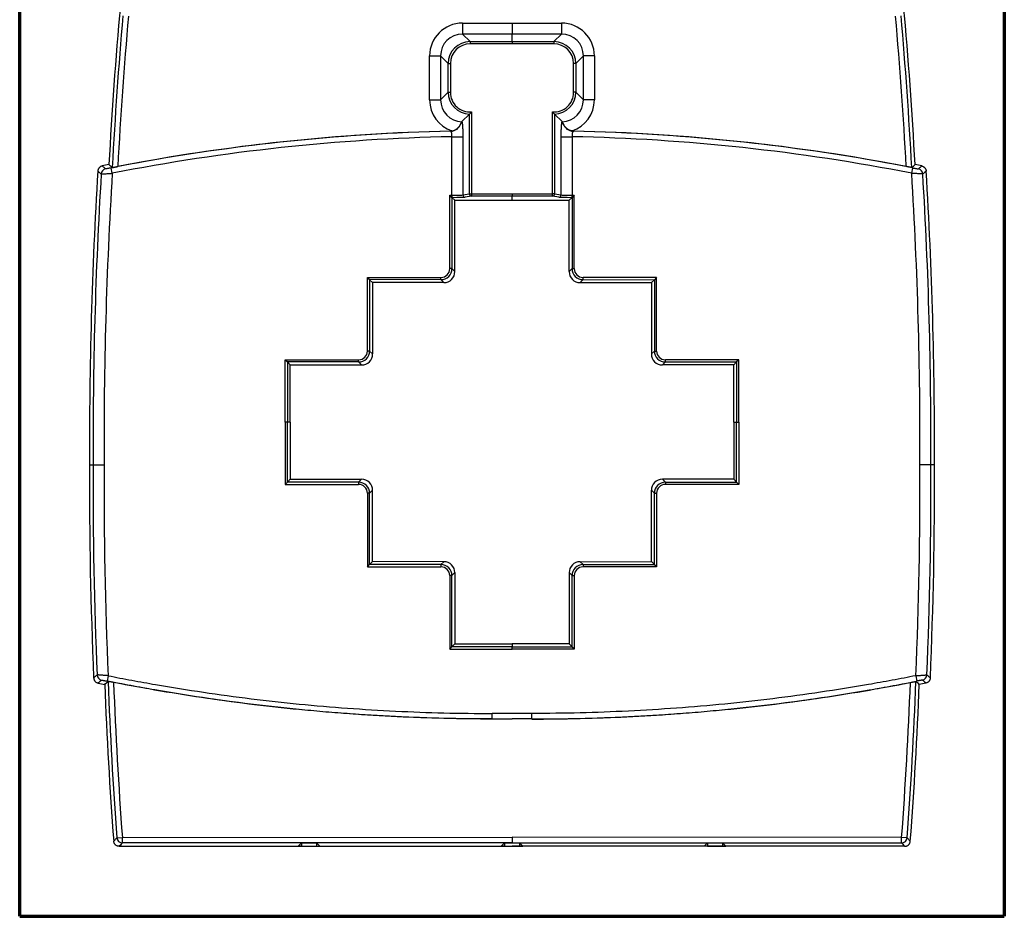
# Model space of a CAD drawing. Header units: millimetres. Extents: x 32 to 399, y 27 to 270.
# Tile 3 of 10: x 117 to 207, y 95 to 177. Entities that reach past the tile are written whole.
import ezdxf

# ---------------------------------------------------------------- set-up
doc = ezdxf.new("R2010")
doc.units = ezdxf.units.MM
doc.layers.add('1', color=7, linetype='Continuous', true_color=0xffffff)

msp = doc.modelspace()

# ---------------------------------------------------------------- linework, layer by layer
at = {"layer": '1', "color": 8, "linetype": 'Continuous', "lineweight": 70}
for p, q in [((117.007, 95.273), (117.007, 201.727)), ((206.743, 201.727), (206.743, 95.273)), ((117.007, 95.273), (206.743, 95.273))]:
    msp.add_line(p, q, dxfattribs=at)
at = {"layer": '1', "color": 18, "linetype": 'Continuous', "lineweight": 25}
for p, q in [((157.358, 176.675), (161.875, 176.675)), ((157.358, 176.675), (157.358, 175.678)), ((161.875, 176.675), (166.392, 176.675)), ((161.875, 176.675), (161.875, 175.679)), ((166.392, 176.675), (166.392, 175.678)), ((161.875, 175.679), (157.358, 175.678)), ((157.358, 175.678), (158.049, 174.987)), ((158.049, 174.987), (161.875, 174.988)), ((158.049, 174.987), (158.049, 174.788)), ((166.392, 175.678), (161.875, 175.679)), ((161.875, 174.988), (161.875, 175.679)), ((161.875, 174.988), (165.701, 174.987)), ((166.392, 175.678), (165.701, 174.987)), ((165.701, 174.987), (165.701, 174.788)), ((161.875, 174.788), (158.049, 174.788)), ((165.701, 174.788), (161.875, 174.788)), ((154.37, 169.675), (154.369, 173.686)), ((154.369, 173.686), (155.366, 173.686)), ((155.366, 173.686), (155.366, 169.675)), ((156.057, 172.994), (155.366, 173.686)), ((167.693, 172.994), (168.384, 173.686)), ((169.381, 173.686), (168.384, 173.686)), ((168.384, 169.675), (168.384, 173.686)), ((169.381, 173.686), (169.38, 169.675)), ((156.058, 170.367), (156.057, 172.994)), ((156.057, 172.994), (156.257, 172.994)), ((156.257, 172.994), (156.257, 170.367)), ((167.693, 172.994), (167.493, 172.994)), ((167.493, 170.367), (167.493, 172.994)), ((167.693, 172.994), (167.692, 170.367)), ((154.37, 169.675), (155.366, 169.675)), ((155.366, 169.675), (156.058, 170.367)), ((156.058, 170.367), (156.257, 170.367)), ((167.692, 170.367), (167.493, 170.367)), ((168.384, 169.675), (167.692, 170.367)), ((169.38, 169.675), (168.384, 169.675)), ((157.999, 168.375), (157.317, 167.693)), ((158, 161.107), (157.999, 168.375)), ((158.198, 168.58), (158.199, 161.107)), ((165.551, 161.107), (165.553, 168.58)), ((165.752, 168.375), (165.75, 161.107)), ((166.434, 167.693), (165.752, 168.375)), ((156.4, 160.995), (156.399, 166.323)), ((156.399, 166.323), (157.395, 166.323)), ((157.395, 166.323), (157.396, 161.01)), ((166.355, 166.323), (167.352, 166.323)), ((166.355, 161.01), (166.355, 166.323)), ((167.352, 166.323), (167.351, 160.995)), ((125.444, 162.986), (125.347, 163.476)), ((198.306, 162.986), (198.403, 163.476)), ((156.197, 160.995), (156.4, 160.995)), ((156.397, 160.795), (156.197, 160.995)), ((156.198, 154.299), (156.197, 160.995)), ((156.397, 160.795), (156.398, 154.299)), ((156.397, 160.795), (156.666, 160.525)), ((156.4, 160.795), (156.397, 160.795)), ((156.4, 160.995), (156.4, 160.795)), ((157.396, 161.01), (158, 161.107)), ((158.199, 160.907), (157.595, 160.81)), ((158, 161.107), (158.199, 161.107)), ((158.199, 161.107), (161.875, 161.107)), ((158.199, 161.107), (158.199, 160.907)), ((161.875, 160.908), (158.199, 160.907)), ((161.875, 161.107), (165.551, 161.107)), ((161.875, 160.526), (161.875, 160.908)), ((165.551, 160.907), (161.875, 160.908)), ((165.75, 161.107), (165.551, 161.107)), ((165.551, 160.907), (165.551, 161.107)), ((166.155, 160.81), (165.551, 160.907)), ((165.75, 161.107), (166.355, 161.01)), ((167.353, 160.795), (167.084, 160.525)), ((167.351, 160.995), (167.553, 160.995)), ((167.351, 160.795), (167.351, 160.995)), ((167.353, 160.795), (167.351, 160.795)), ((167.353, 160.795), (167.352, 154.299)), ((167.553, 160.995), (167.353, 160.795)), ((167.552, 154.299), (167.553, 160.995)), ((156.666, 160.525), (161.875, 160.526)), ((156.667, 154.029), (156.666, 160.525)), ((161.875, 160.526), (167.084, 160.525)), ((167.083, 154.029), (167.084, 160.525)), ((148.698, 153.492), (155.399, 153.499)), ((148.699, 146.791), (148.698, 153.492)), ((148.698, 153.492), (148.898, 153.292)), ((155.399, 153.299), (155.399, 153.499)), ((156.398, 154.299), (156.198, 154.299)), ((156.667, 154.029), (156.398, 154.299)), ((167.083, 154.029), (167.352, 154.299)), ((167.352, 154.299), (167.552, 154.299)), ((175.052, 153.492), (168.351, 153.499)), ((168.351, 153.299), (168.351, 153.499)), ((175.052, 153.492), (174.852, 153.292)), ((175.051, 146.791), (175.052, 153.492)), ((155.399, 153.299), (148.898, 153.292)), ((148.898, 153.292), (149.168, 153.023)), ((148.898, 153.292), (148.899, 146.791)), ((155.669, 153.029), (149.168, 153.023)), ((149.168, 153.023), (149.169, 146.521)), ((155.399, 153.299), (155.669, 153.029)), ((168.351, 153.299), (168.081, 153.029)), ((168.081, 153.029), (174.582, 153.023)), ((168.351, 153.299), (174.852, 153.292)), ((174.582, 153.023), (174.581, 146.521)), ((174.852, 153.292), (174.582, 153.023)), ((174.852, 153.292), (174.851, 146.791)), ((148.899, 146.791), (148.699, 146.791)), ((149.169, 146.521), (148.899, 146.791)), ((174.581, 146.521), (174.851, 146.791)), ((174.851, 146.791), (175.051, 146.791)), ((141.2, 145.99), (147.899, 145.991)), ((141.2, 145.99), (141.4, 145.79)), ((141.201, 140.31), (141.2, 145.99)), ((147.899, 145.791), (141.4, 145.79)), ((141.4, 145.79), (141.67, 145.52)), ((141.4, 145.79), (141.401, 140.31)), ((141.67, 145.52), (148.169, 145.521)), ((141.671, 140.31), (141.67, 145.52)), ((147.899, 145.791), (147.899, 145.991)), ((147.899, 145.791), (148.169, 145.521)), ((175.851, 145.791), (175.581, 145.521)), ((182.08, 145.52), (175.581, 145.521)), ((182.55, 145.99), (175.851, 145.991)), ((175.851, 145.791), (175.851, 145.991)), ((175.851, 145.791), (182.35, 145.79)), ((182.079, 140.31), (182.08, 145.52)), ((182.35, 145.79), (182.08, 145.52)), ((182.35, 145.79), (182.349, 140.31)), ((182.55, 145.99), (182.35, 145.79)), ((182.549, 140.31), (182.55, 145.99)), ((141.201, 140.31), (141.2, 134.631)), ((141.401, 140.31), (141.201, 140.31)), ((141.4, 134.831), (141.401, 140.31)), ((141.671, 140.31), (141.401, 140.31)), ((141.671, 140.31), (141.67, 135.1)), ((182.079, 140.31), (182.349, 140.31)), ((182.079, 140.31), (182.08, 135.1)), ((182.349, 140.31), (182.549, 140.31)), ((182.35, 134.831), (182.349, 140.31)), ((182.549, 140.31), (182.55, 134.631)), ((141.2, 134.631), (141.4, 134.831)), ((141.2, 134.631), (147.899, 134.629)), ((141.4, 134.831), (141.67, 135.1)), ((147.899, 134.829), (141.4, 134.831)), ((141.67, 135.1), (148.169, 135.099)), ((147.899, 134.829), (148.169, 135.099)), ((147.899, 134.829), (147.899, 134.629)), ((182.08, 135.1), (175.581, 135.099)), ((175.851, 134.829), (175.581, 135.099)), ((175.851, 134.829), (182.35, 134.831)), ((175.851, 134.829), (175.851, 134.629)), ((182.55, 134.631), (175.851, 134.629)), ((182.35, 134.831), (182.08, 135.1)), ((182.55, 134.631), (182.35, 134.831)), ((148.699, 133.829), (148.698, 127.128)), ((148.899, 133.829), (148.699, 133.829)), ((148.898, 127.328), (148.899, 133.829)), ((149.169, 134.099), (148.899, 133.829)), ((149.168, 127.597), (149.169, 134.099)), ((174.582, 127.597), (174.581, 134.099)), ((174.581, 134.099), (174.851, 133.829)), ((174.852, 127.328), (174.851, 133.829)), ((174.851, 133.829), (175.051, 133.829)), ((175.051, 133.829), (175.052, 127.128)), ((148.898, 127.328), (149.168, 127.597)), ((155.669, 127.591), (149.168, 127.597)), ((155.399, 127.322), (155.669, 127.591)), ((168.081, 127.591), (174.582, 127.597)), ((168.351, 127.322), (168.081, 127.591)), ((174.852, 127.328), (174.582, 127.597)), ((148.698, 127.128), (148.898, 127.328)), ((148.698, 127.128), (155.399, 127.122)), ((155.399, 127.322), (148.898, 127.328)), ((155.399, 127.322), (155.399, 127.122)), ((156.667, 126.591), (156.398, 126.322)), ((156.667, 126.591), (156.666, 120.095)), ((167.083, 126.591), (167.084, 120.095)), ((167.083, 126.591), (167.352, 126.322)), ((168.351, 127.322), (174.852, 127.328)), ((168.351, 127.322), (168.351, 127.122)), ((175.052, 127.128), (168.351, 127.122)), ((175.052, 127.128), (174.852, 127.328)), ((156.198, 126.322), (156.197, 119.625)), ((156.398, 126.322), (156.198, 126.322)), ((156.397, 119.825), (156.398, 126.322)), ((167.353, 119.825), (167.352, 126.322)), ((167.352, 126.322), (167.552, 126.322)), ((167.552, 126.322), (167.553, 119.625)), ((156.197, 119.625), (156.397, 119.825)), ((156.197, 119.625), (161.875, 119.624)), ((156.397, 119.825), (156.666, 120.095)), ((161.875, 119.824), (156.397, 119.825)), ((156.666, 120.095), (161.875, 120.094)), ((167.084, 120.095), (161.875, 120.094)), ((161.875, 120.094), (161.875, 119.824)), ((161.875, 119.824), (167.353, 119.825)), ((161.875, 119.624), (161.875, 119.824)), ((167.553, 119.625), (161.875, 119.624)), ((167.353, 119.825), (167.084, 120.095)), ((167.553, 119.625), (167.353, 119.825)), ((125.063, 117.2), (124.966, 116.709)), ((198.687, 117.2), (198.784, 116.709)), ((163.675, 113.759), (160.075, 113.759)), ((160.075, 113.259), (160.075, 113.759)), ((163.675, 113.259), (163.675, 113.759)), ((125.867, 102.428), (126.366, 102.466)), ((126.366, 102.466), (161.875, 102.472)), ((126.366, 101.966), (126.366, 102.466)), ((161.875, 102.472), (161.875, 101.972)), ((197.384, 102.466), (161.875, 102.472)), ((197.384, 101.966), (197.384, 102.466)), ((197.883, 102.428), (197.384, 102.466)), ((126.075, 101.651), (161.875, 101.658)), ((161.875, 101.972), (126.366, 101.966)), ((142.398, 101.658), (142.7, 101.96)), ((142.7, 101.658), (142.398, 101.658)), ((142.7, 101.96), (142.7, 101.658)), ((142.7, 101.96), (144.05, 101.96)), ((142.7, 101.658), (144.05, 101.658)), ((144.05, 101.96), (144.05, 101.658)), ((144.352, 101.658), (144.05, 101.96)), ((144.05, 101.658), (144.352, 101.658)), ((160.895, 101.658), (161.2, 101.963)), ((161.2, 101.658), (160.895, 101.658)), ((161.2, 101.963), (161.2, 101.658)), ((161.2, 101.963), (161.875, 101.963)), ((161.2, 101.658), (162.55, 101.658)), ((161.875, 101.963), (161.875, 101.972)), ((161.875, 101.972), (197.384, 101.966)), ((161.875, 101.963), (162.55, 101.963)), ((197.675, 101.651), (161.888, 101.658)), ((162.55, 101.963), (162.55, 101.658)), ((162.855, 101.658), (162.55, 101.963)), ((162.55, 101.658), (162.855, 101.658)), ((179.398, 101.658), (179.7, 101.96)), ((179.7, 101.658), (179.398, 101.658)), ((179.7, 101.96), (179.7, 101.658)), ((179.7, 101.96), (181.05, 101.96)), ((179.7, 101.658), (181.05, 101.658)), ((181.05, 101.96), (181.05, 101.658)), ((181.352, 101.658), (181.05, 101.96)), ((181.05, 101.658), (181.352, 101.658))]:
    msp.add_line(p, q, dxfattribs=at)
for centre, radius, start, end in [((500.452, 144.019), 375.828, 172.56118, 176.98691), ((-176.702, 144.019), 375.828, 3.01309, 7.43882), ((500.452, 144.019), 375.514, 174.90841, 177.02428), ((500.452, 144.019), 375.014, 174.90841, 177.00659), ((-176.702, 144.019), 375.014, 2.99341, 5.09159), ((-176.702, 144.019), 375.514, 2.97572, 5.09159), ((160.075, -13.009), 179.87, 91.20552, 101.13201), ((160.075, -13.009), 179.37, 91.17432, 101.13201), ((160.075, -13.009), 179.879, 91.21957, 100.93592), ((163.675, -13.009), 179.37, 78.86799, 88.82549), ((163.675, -13.009), 179.87, 78.86799, 88.7943), ((163.675, -13.009), 179.879, 79.06408, 88.78025), ((160.075, -13.009), 180.202, 101.17731, 101.37578), ((163.675, -13.009), 180.202, 78.62422, 78.82269), ((532.418, 138.216), 409.05, 176.49934, 180.25213), ((532.418, 138.216), 408.727, 176.53425, 180.25233), ((532.418, 138.216), 407.727, 176.51709, 180.25295), ((-208.668, 138.216), 407.727, 359.74705, 3.48291), ((-208.668, 138.216), 408.727, 359.74767, 3.46575), ((-208.668, 138.216), 409.05, 359.74787, 3.50066), ((532.418, 134.616), 409.05, 179.74787, 182.46776), ((532.418, 134.616), 408.727, 179.74767, 182.43225), ((532.418, 134.616), 407.727, 179.74705, 182.44819), ((-208.668, 134.616), 407.727, 357.55181, 0.25294), ((-208.668, 134.616), 408.727, 357.56775, 0.25233), ((-208.668, 134.616), 409.05, 357.53224, 0.25213), ((500.452, 130.747), 375.654, 182.14716, 184.32337), ((-176.702, 130.747), 375.654, 355.67663, 357.85284), ((500.452, 130.747), 375.968, 182.18501, 184.36786), ((500.452, 130.747), 375.154, 182.1638, 184.32337), ((-176.702, 130.747), 375.154, 355.67663, 357.8362), ((-176.702, 130.747), 375.968, 355.63214, 357.81499)]:
    msp.add_arc(centre, radius, start, end, dxfattribs=at)
for centre, major_axis, ratio, start_param, end_param in [((157.381, 173.663), (2.138, -2.137), 0.992433, 2.359993, 3.923193), ((166.369, 173.663), (-2.138, -2.137), 0.992433, 2.359993, 3.923193), ((157.381, 173.663), (-1.436, 1.435), 0.985007, 5.501585, 7.064785), ((158.063, 172.981), (-1.423, 1.423), 0.993931, 5.501585, 7.064785), ((165.687, 172.981), (1.423, 1.423), 0.993931, 5.501585, 7.064785), ((166.369, 173.663), (1.436, 1.435), 0.985007, 5.501585, 7.064785), ((158.063, 172.981), (1.283, -1.282), 0.992433, 2.359993, 3.923193), ((165.687, 172.981), (-1.283, -1.282), 0.992433, 2.359993, 3.923193), ((157.382, 169.698), (2.137, 2.138), 0.992433, 2.359993, 3.598523), ((157.382, 169.698), (1.435, 1.436), 0.985007, 2.359993, 3.896805), ((158.064, 170.381), (1.423, 1.423), 0.993931, 2.359993, 3.897431), ((158.064, 170.381), (1.282, 1.283), 0.992433, 2.359993, 4.004919), ((165.686, 170.381), (-1.282, 1.283), 0.992433, 2.27858, 3.923193), ((165.686, 170.381), (-1.423, 1.423), 0.993931, 2.386036, 3.923193), ((166.368, 169.698), (-1.435, 1.436), 0.985007, 2.386661, 3.923193), ((166.368, 169.698), (-2.137, 2.138), 0.992433, 2.684722, 3.923193), ((156.27, 167.821), (0.176, 0.984), 0.996074, 3.340038, 4.58163), ((167.481, 167.821), (0.176, -0.984), 0.996074, 4.843102, 6.08474), ((124.938, 162.894), (-0.329, -0.377), 0.999757, 4.055932, 5.368846), ((198.812, 162.894), (0.329, -0.377), 0.999757, 0.914339, 2.227253), ((156.4, 161.012), (1, 0), 0.016756, 4.712389, 6.195919), ((156.4, 160.812), (1.2, 0), 0.013964, 4.712389, 6.195919), ((157.595, 161.01), (-0.032, 0.197), 0.996098, 1.413134, 2.982714), ((158.199, 161.107), (0.032, -0.197), 0.996098, 4.554727, 6.124307), ((165.551, 161.107), (0.032, 0.197), 0.996098, 3.300471, 4.870051), ((166.155, 161.01), (-0.032, -0.197), 0.996098, 0.158879, 1.728458), ((167.351, 160.812), (-1.2, 0), 0.013964, 0.087266, 1.570796), ((167.351, 161.012), (-1, 0), 0.016756, 0.087266, 1.570796), ((155.398, 154.299), (-0.566, 0.565), 0.999805, 2.356703, 3.926482), ((155.398, 154.299), (-0.708, 0.707), 0.999883, 2.356703, 3.926482), ((155.667, 154.029), (-0.708, 0.707), 0.999805, 2.356703, 3.926482), ((168.083, 154.029), (0.708, 0.707), 0.999805, 2.356703, 3.926482), ((168.352, 154.299), (0.708, 0.707), 0.999883, 2.356703, 3.926482), ((168.352, 154.299), (0.566, 0.565), 0.999805, 2.356703, 3.926482), ((147.899, 146.791), (-0.707, 0.707), 0.999883, 2.356292, 3.926893), ((147.899, 146.791), (-0.566, 0.566), 0.999805, 2.356292, 3.926893), ((148.169, 146.521), (-0.707, 0.707), 0.999805, 2.356292, 3.926893), ((175.581, 146.521), (0.707, 0.707), 0.999805, 2.356292, 3.926893), ((175.851, 146.791), (0.707, 0.707), 0.999883, 2.356292, 3.926893), ((175.851, 146.791), (0.566, 0.566), 0.999805, 2.356292, 3.926893), ((147.899, 133.829), (0.707, 0.707), 0.999883, 5.497885, 7.068486), ((147.899, 133.829), (-0.566, -0.566), 0.999805, 2.356292, 3.926893), ((148.169, 134.099), (-0.707, -0.707), 0.999805, 2.356292, 3.926893), ((175.581, 134.099), (0.707, -0.707), 0.999805, 2.356292, 3.926893), ((175.851, 133.829), (-0.707, 0.707), 0.999883, 5.497885, 7.068486), ((175.851, 133.829), (0.566, -0.566), 0.999805, 2.356292, 3.926893), ((155.667, 126.591), (-0.708, -0.707), 0.999805, 2.356703, 3.926482), ((168.083, 126.591), (0.708, -0.707), 0.999805, 2.356703, 3.926482), ((155.398, 126.322), (0.708, 0.707), 0.999883, 5.498296, 7.068075), ((155.398, 126.322), (-0.566, -0.565), 0.999805, 2.356703, 3.926482), ((168.352, 126.322), (-0.708, 0.707), 0.999883, 5.498296, 7.068075), ((168.352, 126.322), (0.566, -0.565), 0.999805, 2.356703, 3.926482), ((124.559, 117.292), (-0.325, 0.38), 0.999754, 0.906119, 2.235474), ((199.191, 117.292), (0.325, 0.38), 0.999754, 4.047711, 5.377067), ((126.366, 102.466), (0.367, -0.34), 0.999717, 3.964773, 5.460005), ((197.384, 102.466), (-0.367, -0.34), 0.999717, 0.82318, 2.318412)]:
    msp.add_ellipse(centre, major_axis=major_axis, ratio=ratio, start_param=start_param, end_param=end_param, dxfattribs=at)
for points, knots in [([(161.875, 174.988), (161.875, 174.987), (161.875, 174.984), (161.875, 174.978), (161.875, 174.974), (161.875, 174.963), (161.875, 174.955), (161.875, 174.945), (161.875, 174.942), (161.875, 174.94), (161.875, 174.94), (161.875, 174.939), (161.875, 174.938), (161.875, 174.933), (161.875, 174.929), (161.875, 174.915), (161.875, 174.905), (161.875, 174.884), (161.875, 174.873), (161.875, 174.851), (161.875, 174.839), (161.875, 174.815), (161.875, 174.802), (161.875, 174.788)], [0, 0, 0, 0, 0.125, 0.125, 0.25, 0.25, 0.375, 0.40625, 0.421875, 0.421875, 0.429687, 0.429687, 0.4375, 0.4375, 0.5, 0.5, 0.625, 0.625, 0.75, 0.75, 0.875, 0.875, 1, 1, 1, 1]), ([(157.999, 168.375), (158, 168.377), (158.003, 168.38), (158.01, 168.386), (158.013, 168.389), (158.019, 168.395), (158.022, 168.398), (158.032, 168.408), (158.04, 168.416), (158.057, 168.433), (158.066, 168.442), (158.08, 168.456), (158.085, 168.461), (158.095, 168.471), (158.1, 168.477), (158.115, 168.492), (158.125, 168.502), (158.146, 168.524), (158.156, 168.535), (158.172, 168.552), (158.177, 168.557), (158.188, 168.569), (158.193, 168.574), (158.198, 168.58)], [0, 0, 0, 0, 0.125, 0.125, 0.1875, 0.1875, 0.25, 0.25, 0.375, 0.375, 0.5, 0.5, 0.5625, 0.5625, 0.625, 0.625, 0.75, 0.75, 0.875, 0.875, 0.9375, 0.9375, 1, 1, 1, 1]), ([(165.752, 168.375), (165.75, 168.377), (165.747, 168.38), (165.74, 168.386), (165.738, 168.389), (165.732, 168.395), (165.729, 168.398), (165.718, 168.408), (165.71, 168.416), (165.693, 168.433), (165.684, 168.442), (165.67, 168.456), (165.665, 168.461), (165.655, 168.471), (165.65, 168.477), (165.636, 168.492), (165.625, 168.502), (165.605, 168.524), (165.594, 168.535), (165.579, 168.552), (165.573, 168.557), (165.563, 168.569), (165.558, 168.574), (165.553, 168.58)], [0, 0, 0, 0, 0.125, 0.125, 0.1875, 0.1875, 0.25, 0.25, 0.375, 0.375, 0.5, 0.5, 0.5625, 0.5625, 0.625, 0.625, 0.75, 0.75, 0.875, 0.875, 0.9375, 0.9375, 1, 1, 1, 1]), ([(156.4, 166.844), (156.451, 166.853), (156.501, 166.866), (156.598, 166.899), (156.646, 166.919), (156.703, 166.948), (156.715, 166.954), (156.737, 166.967), (156.77, 166.986), (156.802, 167.007), (156.863, 167.051), (156.901, 167.082), (156.946, 167.124), (156.955, 167.133), (156.972, 167.15), (156.997, 167.176), (157.02, 167.202), (157.064, 167.255), (157.09, 167.291), (157.12, 167.335), (157.125, 167.344), (157.136, 167.362), (157.152, 167.387), (157.166, 167.412), (157.192, 167.46), (157.206, 167.491), (157.219, 167.519)], [0, 0, 0, 0, 0.125, 0.125, 0.25, 0.25, 0.28125, 0.28125, 0.3125, 0.375, 0.375, 0.5, 0.5, 0.53125, 0.53125, 0.5625, 0.625, 0.625, 0.75, 0.75, 0.78125, 0.78125, 0.8125, 0.875, 0.875, 1, 1, 1, 1]), ([(157.219, 167.519), (157.23, 167.542), (157.239, 167.562), (157.256, 167.599), (157.264, 167.616), (157.275, 167.637), (157.278, 167.643), (157.284, 167.655), (157.287, 167.66), (157.296, 167.673), (157.301, 167.68), (157.306, 167.683)], [0, 0, 0, 0, 0.25, 0.25, 0.5, 0.5, 0.625, 0.625, 0.75, 0.75, 1, 1, 1, 1]), ([(157.317, 167.693), (157.323, 167.664), (157.334, 167.596), (157.344, 167.512), (157.351, 167.442), (157.353, 167.417), (157.358, 167.367), (157.36, 167.341), (157.366, 167.26), (157.37, 167.203), (157.375, 167.113), (157.377, 167.082), (157.379, 167.035), (157.38, 167.018), (157.381, 166.986), (157.382, 166.97), (157.386, 166.888), (157.388, 166.82), (157.39, 166.733), (157.39, 166.716), (157.391, 166.681), (157.392, 166.628), (157.393, 166.575), (157.395, 166.468), (157.395, 166.396), (157.395, 166.323)], [0, 0, 0, 0, 0.125, 0.25, 0.25, 0.3125, 0.3125, 0.375, 0.375, 0.5, 0.5, 0.5625, 0.5625, 0.59375, 0.59375, 0.625, 0.625, 0.75, 0.75, 0.78125, 0.78125, 0.8125, 0.875, 0.875, 1, 1, 1, 1]), ([(166.355, 166.323), (166.355, 166.36), (166.356, 166.396), (166.356, 166.468), (166.356, 166.504), (166.358, 166.611), (166.359, 166.681), (166.362, 166.784), (166.363, 166.818), (166.365, 166.885), (166.366, 166.919), (166.37, 167.017), (166.376, 167.143), (166.384, 167.257), (166.39, 167.339), (166.392, 167.365), (166.397, 167.416), (166.402, 167.465), (166.407, 167.509), (166.412, 167.552), (166.414, 167.573), (166.422, 167.63), (166.428, 167.664), (166.434, 167.693)], [0, 0, 0, 0, 0.0625, 0.0625, 0.125, 0.125, 0.25, 0.25, 0.3125, 0.3125, 0.375, 0.375, 0.5, 0.625, 0.625, 0.6875, 0.6875, 0.75, 0.8125, 0.8125, 0.875, 0.875, 1, 1, 1, 1]), ([(166.532, 167.519), (166.521, 167.542), (166.512, 167.562), (166.494, 167.6), (166.487, 167.616), (166.476, 167.637), (166.473, 167.643), (166.466, 167.655), (166.463, 167.66), (166.454, 167.673), (166.449, 167.68), (166.445, 167.683)], [0, 0, 0, 0, 0.25, 0.25, 0.5, 0.5, 0.625, 0.625, 0.75, 0.75, 1, 1, 1, 1]), ([(167.35, 166.844), (167.299, 166.853), (167.249, 166.866), (167.152, 166.899), (167.105, 166.919), (167.047, 166.948), (167.036, 166.955), (167.013, 166.967), (166.98, 166.986), (166.949, 167.007), (166.887, 167.051), (166.849, 167.083), (166.804, 167.125), (166.795, 167.133), (166.778, 167.15), (166.753, 167.176), (166.73, 167.203), (166.686, 167.256), (166.66, 167.291), (166.631, 167.335), (166.625, 167.344), (166.614, 167.362), (166.599, 167.387), (166.585, 167.412), (166.559, 167.461), (166.544, 167.491), (166.532, 167.519)], [0, 0, 0, 0, 0.125, 0.125, 0.25, 0.25, 0.28125, 0.28125, 0.3125, 0.375, 0.375, 0.5, 0.5, 0.53125, 0.53125, 0.5625, 0.625, 0.625, 0.75, 0.75, 0.78125, 0.78125, 0.8125, 0.875, 0.875, 1, 1, 1, 1]), ([(156.399, 166.323), (156.4, 166.356), (156.401, 166.389), (156.4, 166.437), (156.4, 166.453), (156.399, 166.484), (156.398, 166.5), (156.396, 166.53), (156.394, 166.545), (156.391, 166.574), (156.39, 166.588), (156.384, 166.628), (156.38, 166.653), (156.372, 166.688), (156.37, 166.698), (156.364, 166.719), (156.358, 166.738), (156.352, 166.754), (156.345, 166.769), (156.341, 166.776), (156.33, 166.795), (156.323, 166.804), (156.311, 166.814), (156.307, 166.816), (156.299, 166.82), (156.295, 166.821), (156.291, 166.821)], [0, 0, 0, 0, 0.125, 0.125, 0.1875, 0.1875, 0.25, 0.25, 0.3125, 0.3125, 0.375, 0.375, 0.5, 0.5, 0.5625, 0.5625, 0.625, 0.6875, 0.6875, 0.75, 0.75, 0.875, 0.875, 0.9375, 0.9375, 1, 1, 1, 1]), ([(167.46, 166.821), (167.451, 166.821), (167.443, 166.817), (167.432, 166.807), (167.428, 166.803), (167.42, 166.794), (167.416, 166.789), (167.406, 166.77), (167.399, 166.755), (167.39, 166.728), (167.387, 166.719), (167.381, 166.698), (167.378, 166.687), (167.373, 166.664), (167.371, 166.652), (167.366, 166.627), (167.364, 166.614), (167.359, 166.574), (167.356, 166.545), (167.352, 166.484), (167.351, 166.453), (167.35, 166.405), (167.35, 166.389), (167.351, 166.356), (167.351, 166.34), (167.352, 166.323)], [0, 0, 0, 0, 0.125, 0.125, 0.1875, 0.1875, 0.25, 0.25, 0.375, 0.375, 0.4375, 0.4375, 0.5, 0.5, 0.5625, 0.5625, 0.625, 0.625, 0.75, 0.75, 0.875, 0.875, 0.9375, 0.9375, 1, 1, 1, 1]), ([(124.531, 163.652), (124.504, 163.647), (124.452, 163.632), (124.403, 163.608), (124.367, 163.588), (124.356, 163.58), (124.333, 163.565), (124.322, 163.556), (124.291, 163.531), (124.271, 163.512), (124.244, 163.481), (124.236, 163.47), (124.219, 163.448), (124.212, 163.436), (124.19, 163.402), (124.178, 163.378), (124.162, 163.339), (124.158, 163.326), (124.149, 163.3), (124.146, 163.287), (124.137, 163.247), (124.133, 163.22), (124.131, 163.193)], [0, 0, 0, 0, 0.125, 0.25, 0.25, 0.3125, 0.3125, 0.375, 0.375, 0.5, 0.5, 0.5625, 0.5625, 0.625, 0.625, 0.75, 0.75, 0.8125, 0.8125, 0.875, 0.875, 1, 1, 1, 1]), ([(124.84, 163.385), (124.751, 163.462), (124.662, 163.539), (124.559, 163.628), (124.545, 163.64), (124.531, 163.652)], [0, 0, 0, 0, 0.864992, 0.864992, 1, 1, 1, 1]), ([(125.347, 163.476), (125.315, 163.47), (125.283, 163.464), (125.235, 163.455), (125.22, 163.452), (125.189, 163.446), (125.173, 163.443), (125.128, 163.434), (125.099, 163.429), (125.058, 163.421), (125.045, 163.418), (125.025, 163.415), (125.019, 163.414), (125.007, 163.411), (125.001, 163.41), (124.971, 163.405), (124.95, 163.401), (124.926, 163.397), (124.921, 163.396), (124.913, 163.395), (124.908, 163.394), (124.896, 163.392), (124.889, 163.391), (124.869, 163.387), (124.859, 163.386), (124.848, 163.385), (124.845, 163.384), (124.841, 163.384), (124.84, 163.384), (124.84, 163.385)], [0, 0, 0, 0, 0.125, 0.125, 0.1875, 0.1875, 0.25, 0.25, 0.375, 0.375, 0.4375, 0.4375, 0.46875, 0.46875, 0.5, 0.5, 0.625, 0.625, 0.65625, 0.65625, 0.6875, 0.6875, 0.75, 0.75, 0.875, 0.875, 0.9375, 0.9375, 1, 1, 1, 1]), ([(125.445, 163.513), (125.445, 163.513), (125.449, 163.513), (125.46, 163.514), (125.464, 163.515), (125.474, 163.516), (125.48, 163.517), (125.5, 163.52), (125.516, 163.523), (125.544, 163.528), (125.554, 163.529), (125.575, 163.533), (125.586, 163.535), (125.622, 163.541), (125.647, 163.546), (125.688, 163.553), (125.702, 163.556), (125.731, 163.561), (125.76, 163.567), (125.791, 163.573), (125.822, 163.578), (125.838, 163.581), (125.885, 163.591), (125.918, 163.597), (125.95, 163.603)], [0, 0, 0, 0, 0.125, 0.125, 0.1875, 0.1875, 0.25, 0.25, 0.375, 0.375, 0.4375, 0.4375, 0.5, 0.5, 0.625, 0.625, 0.6875, 0.6875, 0.75, 0.8125, 0.8125, 0.875, 0.875, 1, 1, 1, 1]), ([(198.305, 163.513), (198.305, 163.513), (198.301, 163.513), (198.29, 163.514), (198.286, 163.515), (198.276, 163.516), (198.27, 163.517), (198.25, 163.52), (198.234, 163.523), (198.206, 163.528), (198.196, 163.529), (198.175, 163.533), (198.164, 163.535), (198.128, 163.541), (198.103, 163.546), (198.062, 163.553), (198.048, 163.556), (198.019, 163.561), (197.99, 163.567), (197.959, 163.573), (197.928, 163.578), (197.912, 163.581), (197.865, 163.591), (197.832, 163.597), (197.8, 163.603)], [0, 0, 0, 0, 0.125, 0.125, 0.1875, 0.1875, 0.25, 0.25, 0.375, 0.375, 0.4375, 0.4375, 0.5, 0.5, 0.625, 0.625, 0.6875, 0.6875, 0.75, 0.8125, 0.8125, 0.875, 0.875, 1, 1, 1, 1]), ([(198.403, 163.476), (198.435, 163.47), (198.467, 163.464), (198.515, 163.455), (198.53, 163.452), (198.561, 163.446), (198.577, 163.443), (198.622, 163.434), (198.651, 163.429), (198.692, 163.421), (198.705, 163.418), (198.725, 163.415), (198.731, 163.414), (198.743, 163.411), (198.749, 163.41), (198.779, 163.405), (198.8, 163.401), (198.824, 163.397), (198.829, 163.396), (198.837, 163.395), (198.842, 163.394), (198.854, 163.392), (198.861, 163.391), (198.881, 163.387), (198.891, 163.386), (198.902, 163.385), (198.905, 163.384), (198.909, 163.384), (198.91, 163.384), (198.91, 163.385)], [0, 0, 0, 0, 0.125, 0.125, 0.1875, 0.1875, 0.25, 0.25, 0.375, 0.375, 0.4375, 0.4375, 0.46875, 0.46875, 0.5, 0.5, 0.625, 0.625, 0.65625, 0.65625, 0.6875, 0.6875, 0.75, 0.75, 0.875, 0.875, 0.9375, 0.9375, 1, 1, 1, 1]), ([(198.91, 163.385), (198.999, 163.462), (199.088, 163.539), (199.191, 163.628), (199.205, 163.64), (199.219, 163.652)], [0, 0, 0, 0, 0.864992, 0.864992, 1, 1, 1, 1]), ([(199.219, 163.652), (199.246, 163.647), (199.298, 163.632), (199.347, 163.608), (199.383, 163.588), (199.394, 163.58), (199.417, 163.565), (199.428, 163.556), (199.459, 163.531), (199.479, 163.512), (199.506, 163.481), (199.514, 163.47), (199.531, 163.448), (199.538, 163.436), (199.56, 163.402), (199.572, 163.378), (199.588, 163.339), (199.592, 163.326), (199.601, 163.3), (199.604, 163.287), (199.613, 163.247), (199.617, 163.22), (199.619, 163.193)], [0, 0, 0, 0, 0.125, 0.25, 0.25, 0.3125, 0.3125, 0.375, 0.375, 0.5, 0.5, 0.5625, 0.5625, 0.625, 0.625, 0.75, 0.75, 0.8125, 0.8125, 0.875, 0.875, 1, 1, 1, 1]), ([(124.131, 163.193), (124.145, 163.181), (124.159, 163.169), (124.261, 163.079), (124.35, 163.002), (124.439, 162.925)], [0, 0, 0, 0, 0.135008, 0.135008, 1, 1, 1, 1]), ([(124.439, 162.925), (124.439, 162.924), (124.441, 162.924), (124.447, 162.924), (124.449, 162.924), (124.455, 162.924), (124.458, 162.924), (124.475, 162.925), (124.495, 162.926), (124.534, 162.928), (124.548, 162.928), (124.572, 162.93), (124.58, 162.93), (124.597, 162.931), (124.606, 162.932), (124.653, 162.934), (124.694, 162.937), (124.752, 162.94), (124.764, 162.941), (124.789, 162.943), (124.801, 162.943), (124.84, 162.946), (124.866, 162.947), (124.947, 162.953), (125.004, 162.956), (125.08, 162.961), (125.095, 162.962), (125.126, 162.964), (125.172, 162.967), (125.219, 162.971), (125.314, 162.977), (125.379, 162.981), (125.444, 162.986)], [0, 0, 0, 0, 0.0625, 0.0625, 0.09375, 0.09375, 0.125, 0.125, 0.25, 0.25, 0.3125, 0.3125, 0.34375, 0.34375, 0.375, 0.375, 0.5, 0.5, 0.53125, 0.53125, 0.5625, 0.5625, 0.625, 0.625, 0.75, 0.75, 0.78125, 0.78125, 0.8125, 0.875, 0.875, 1, 1, 1, 1]), ([(199.311, 162.925), (199.311, 162.924), (199.309, 162.924), (199.303, 162.924), (199.301, 162.924), (199.295, 162.924), (199.292, 162.924), (199.275, 162.925), (199.255, 162.926), (199.216, 162.928), (199.202, 162.928), (199.178, 162.93), (199.17, 162.93), (199.153, 162.931), (199.144, 162.932), (199.097, 162.934), (199.056, 162.937), (198.998, 162.94), (198.986, 162.941), (198.961, 162.943), (198.949, 162.943), (198.91, 162.946), (198.884, 162.947), (198.803, 162.953), (198.746, 162.956), (198.67, 162.961), (198.655, 162.962), (198.624, 162.964), (198.578, 162.967), (198.531, 162.971), (198.436, 162.977), (198.371, 162.981), (198.306, 162.986)], [0, 0, 0, 0, 0.0625, 0.0625, 0.09375, 0.09375, 0.125, 0.125, 0.25, 0.25, 0.3125, 0.3125, 0.34375, 0.34375, 0.375, 0.375, 0.5, 0.5, 0.53125, 0.53125, 0.5625, 0.5625, 0.625, 0.625, 0.75, 0.75, 0.78125, 0.78125, 0.8125, 0.875, 0.875, 1, 1, 1, 1]), ([(199.619, 163.193), (199.605, 163.181), (199.591, 163.169), (199.489, 163.079), (199.4, 163.002), (199.311, 162.925)], [0, 0, 0, 0, 0.135008, 0.135008, 1, 1, 1, 1]), ([(161.875, 161.107), (161.875, 161.093), (161.875, 161.08), (161.875, 161.055), (161.875, 161.03), (161.875, 161.008), (161.875, 160.986), (161.875, 160.976), (161.875, 160.964), (161.875, 160.961), (161.875, 160.958), (161.875, 160.957), (161.875, 160.955), (161.875, 160.949), (161.875, 160.945), (161.875, 160.934), (161.875, 160.928), (161.875, 160.921), (161.875, 160.918), (161.875, 160.915), (161.875, 160.913), (161.875, 160.909), (161.875, 160.908), (161.875, 160.908)], [0, 0, 0, 0, 0.125, 0.125, 0.25, 0.375, 0.375, 0.5, 0.5, 0.53125, 0.53125, 0.546875, 0.546875, 0.5625, 0.625, 0.625, 0.75, 0.75, 0.8125, 0.8125, 0.875, 0.875, 1, 1, 1, 1]), ([(123.695, 136.416), (123.696, 136.416), (123.704, 136.416), (123.724, 136.416), (123.732, 136.416), (123.752, 136.416), (123.763, 136.416), (123.802, 136.416), (123.833, 136.416), (123.887, 136.416), (123.907, 136.416), (123.949, 136.416), (123.971, 136.416), (124.04, 136.416), (124.09, 136.416), (124.158, 136.416), (124.172, 136.416), (124.2, 136.416), (124.242, 136.416), (124.315, 136.416), (124.376, 136.416), (124.438, 136.416), (124.469, 136.416), (124.533, 136.416), (124.566, 136.416), (124.606, 136.416), (124.614, 136.416), (124.631, 136.416), (124.639, 136.416), (124.663, 136.416), (124.679, 136.416), (124.695, 136.416)], [0, 0, 0, 0, 0.125, 0.125, 0.1875, 0.1875, 0.25, 0.25, 0.375, 0.375, 0.4375, 0.4375, 0.5, 0.5, 0.625, 0.625, 0.65625, 0.65625, 0.6875, 0.75, 0.8125, 0.8125, 0.875, 0.875, 0.9375, 0.9375, 0.953125, 0.953125, 0.96875, 0.96875, 1, 1, 1, 1]), ([(200.055, 136.416), (200.054, 136.416), (200.046, 136.416), (200.026, 136.416), (200.018, 136.416), (199.998, 136.416), (199.987, 136.416), (199.948, 136.416), (199.917, 136.416), (199.863, 136.416), (199.843, 136.416), (199.801, 136.416), (199.779, 136.416), (199.71, 136.416), (199.66, 136.416), (199.592, 136.416), (199.578, 136.416), (199.55, 136.416), (199.508, 136.416), (199.435, 136.416), (199.374, 136.416), (199.312, 136.416), (199.281, 136.416), (199.217, 136.416), (199.184, 136.416), (199.144, 136.416), (199.136, 136.416), (199.119, 136.416), (199.111, 136.416), (199.087, 136.416), (199.071, 136.416), (199.055, 136.416)], [0, 0, 0, 0, 0.125, 0.125, 0.1875, 0.1875, 0.25, 0.25, 0.375, 0.375, 0.4375, 0.4375, 0.5, 0.5, 0.625, 0.625, 0.65625, 0.65625, 0.6875, 0.75, 0.8125, 0.8125, 0.875, 0.875, 0.9375, 0.9375, 0.953125, 0.953125, 0.96875, 0.96875, 1, 1, 1, 1]), ([(124.059, 117.271), (123.992, 117.213), (123.926, 117.156), (123.836, 117.079), (123.812, 117.059), (123.775, 117.028), (123.761, 117.016), (123.747, 117.004)], [0, 0, 0, 0, 0.642578, 0.642578, 0.864992, 0.864992, 1, 1, 1, 1]), ([(123.747, 117.004), (123.748, 116.976), (123.755, 116.921), (123.771, 116.868), (123.792, 116.816), (123.804, 116.791), (123.832, 116.744), (123.848, 116.722), (123.875, 116.69), (123.885, 116.68), (123.905, 116.66), (123.915, 116.651), (123.946, 116.624), (123.969, 116.609), (124.005, 116.587), (124.017, 116.581), (124.042, 116.569), (124.055, 116.563), (124.093, 116.548), (124.12, 116.541), (124.147, 116.535)], [0, 0, 0, 0, 0.125, 0.25, 0.25, 0.375, 0.375, 0.5, 0.5, 0.5625, 0.5625, 0.625, 0.625, 0.75, 0.75, 0.8125, 0.8125, 0.875, 0.875, 1, 1, 1, 1]), ([(125.063, 117.2), (124.998, 117.205), (124.933, 117.21), (124.837, 117.217), (124.806, 117.22), (124.744, 117.224), (124.683, 117.229), (124.624, 117.233), (124.581, 117.237), (124.567, 117.238), (124.539, 117.24), (124.525, 117.241), (124.457, 117.246), (124.407, 117.249), (124.337, 117.254), (124.315, 117.256), (124.284, 117.258), (124.273, 117.259), (124.254, 117.26), (124.244, 117.261), (124.198, 117.264), (124.167, 117.266), (124.135, 117.268), (124.129, 117.268), (124.117, 117.269), (124.112, 117.269), (124.097, 117.27), (124.088, 117.27), (124.068, 117.271), (124.06, 117.271), (124.059, 117.271)], [0, 0, 0, 0, 0.125, 0.125, 0.1875, 0.1875, 0.25, 0.3125, 0.3125, 0.34375, 0.34375, 0.375, 0.375, 0.5, 0.5, 0.5625, 0.5625, 0.59375, 0.59375, 0.625, 0.625, 0.75, 0.75, 0.78125, 0.78125, 0.8125, 0.8125, 0.875, 0.875, 1, 1, 1, 1]), ([(124.147, 116.535), (124.161, 116.547), (124.175, 116.559), (124.223, 116.6), (124.257, 116.628), (124.347, 116.705), (124.403, 116.753), (124.46, 116.802)], [0, 0, 0, 0, 0.135008, 0.135008, 0.45719, 0.45719, 1, 1, 1, 1]), ([(124.46, 116.802), (124.461, 116.802), (124.464, 116.802), (124.475, 116.801), (124.479, 116.8), (124.489, 116.799), (124.495, 116.798), (124.515, 116.795), (124.531, 116.792), (124.559, 116.787), (124.57, 116.785), (124.591, 116.781), (124.602, 116.779), (124.637, 116.773), (124.663, 116.768), (124.704, 116.76), (124.718, 116.758), (124.747, 116.752), (124.776, 116.746), (124.807, 116.741), (124.838, 116.735), (124.853, 116.731), (124.901, 116.722), (124.933, 116.716), (124.966, 116.709)], [0, 0, 0, 0, 0.125, 0.125, 0.1875, 0.1875, 0.25, 0.25, 0.375, 0.375, 0.4375, 0.4375, 0.5, 0.5, 0.625, 0.625, 0.6875, 0.6875, 0.75, 0.8125, 0.8125, 0.875, 0.875, 1, 1, 1, 1]), ([(160.075, 113.259), (157.129, 113.259), (151.244, 113.404), (145.373, 113.835), (141.708, 114.195), (140.976, 114.272), (139.512, 114.434), (138.78, 114.519), (136.587, 114.789), (133.669, 115.184), (130.761, 115.651), (128.585, 116.028), (127.86, 116.158), (126.412, 116.427), (125.688, 116.566), (124.966, 116.709)], [0, 0, 0, 0, 0.25, 0.5, 0.5, 0.5625, 0.5625, 0.625, 0.625, 0.75, 0.875, 0.875, 0.9375, 0.9375, 1, 1, 1, 1]), ([(125.566, 116.582), (125.533, 116.589), (125.501, 116.595), (125.454, 116.604), (125.439, 116.607), (125.408, 116.613), (125.392, 116.616), (125.347, 116.624), (125.319, 116.63), (125.278, 116.637), (125.265, 116.639), (125.239, 116.644), (125.227, 116.646), (125.192, 116.653), (125.171, 116.656), (125.147, 116.66), (125.143, 116.661), (125.134, 116.663), (125.13, 116.663), (125.118, 116.665), (125.11, 116.667), (125.091, 116.67), (125.081, 116.671), (125.07, 116.672), (125.067, 116.673), (125.064, 116.673), (125.062, 116.673), (125.062, 116.672)], [0, 0, 0, 0, 0.125, 0.125, 0.1875, 0.1875, 0.25, 0.25, 0.375, 0.375, 0.4375, 0.4375, 0.5, 0.5, 0.625, 0.625, 0.65625, 0.65625, 0.6875, 0.6875, 0.75, 0.75, 0.875, 0.875, 0.9375, 0.9375, 1, 1, 1, 1]), ([(125.063, 117.2), (125.784, 117.057), (126.505, 116.918), (127.949, 116.65), (128.672, 116.52), (130.843, 116.144), (133.743, 115.679), (136.652, 115.285), (138.838, 115.016), (139.931, 114.888), (141.027, 114.77), (141.757, 114.694), (142.123, 114.657), (145.412, 114.334), (151.267, 113.903), (157.137, 113.759), (160.075, 113.759)], [0, 0, 0, 0, 0.0625, 0.0625, 0.125, 0.125, 0.25, 0.375, 0.375, 0.4375, 0.46875, 0.46875, 0.5, 0.5, 0.75, 1, 1, 1, 1]), ([(198.687, 117.2), (197.966, 117.057), (197.245, 116.918), (195.801, 116.65), (195.078, 116.52), (192.907, 116.144), (190.007, 115.679), (187.098, 115.285), (184.912, 115.016), (183.819, 114.888), (182.723, 114.77), (181.993, 114.694), (181.627, 114.657), (178.338, 114.334), (172.483, 113.903), (166.613, 113.759), (163.675, 113.759)], [0, 0, 0, 0, 0.0625, 0.0625, 0.125, 0.125, 0.25, 0.375, 0.375, 0.4375, 0.46875, 0.46875, 0.5, 0.5, 0.75, 1, 1, 1, 1]), ([(163.675, 113.259), (166.621, 113.259), (172.506, 113.404), (178.377, 113.835), (182.042, 114.195), (182.774, 114.272), (184.238, 114.434), (184.97, 114.519), (187.163, 114.789), (190.081, 115.184), (192.989, 115.651), (195.165, 116.028), (195.89, 116.158), (197.338, 116.427), (198.062, 116.566), (198.784, 116.709)], [0, 0, 0, 0, 0.25, 0.5, 0.5, 0.5625, 0.5625, 0.625, 0.625, 0.75, 0.875, 0.875, 0.9375, 0.9375, 1, 1, 1, 1]), ([(198.184, 116.582), (198.217, 116.589), (198.249, 116.595), (198.296, 116.604), (198.311, 116.607), (198.342, 116.613), (198.358, 116.616), (198.403, 116.624), (198.431, 116.63), (198.472, 116.637), (198.485, 116.639), (198.511, 116.644), (198.523, 116.646), (198.558, 116.653), (198.579, 116.656), (198.603, 116.66), (198.607, 116.661), (198.616, 116.663), (198.62, 116.663), (198.632, 116.665), (198.64, 116.667), (198.659, 116.67), (198.669, 116.671), (198.68, 116.672), (198.683, 116.673), (198.686, 116.673), (198.688, 116.673), (198.688, 116.672)], [0, 0, 0, 0, 0.125, 0.125, 0.1875, 0.1875, 0.25, 0.25, 0.375, 0.375, 0.4375, 0.4375, 0.5, 0.5, 0.625, 0.625, 0.65625, 0.65625, 0.6875, 0.6875, 0.75, 0.75, 0.875, 0.875, 0.9375, 0.9375, 1, 1, 1, 1]), ([(198.687, 117.2), (198.752, 117.205), (198.817, 117.21), (198.913, 117.217), (198.944, 117.22), (199.006, 117.224), (199.067, 117.229), (199.126, 117.233), (199.169, 117.237), (199.183, 117.238), (199.211, 117.24), (199.225, 117.241), (199.293, 117.246), (199.343, 117.249), (199.413, 117.254), (199.435, 117.256), (199.466, 117.258), (199.477, 117.259), (199.496, 117.26), (199.506, 117.261), (199.552, 117.264), (199.583, 117.266), (199.615, 117.268), (199.621, 117.268), (199.633, 117.269), (199.638, 117.269), (199.653, 117.27), (199.662, 117.27), (199.682, 117.271), (199.69, 117.271), (199.691, 117.271)], [0, 0, 0, 0, 0.125, 0.125, 0.1875, 0.1875, 0.25, 0.3125, 0.3125, 0.34375, 0.34375, 0.375, 0.375, 0.5, 0.5, 0.5625, 0.5625, 0.59375, 0.59375, 0.625, 0.625, 0.75, 0.75, 0.78125, 0.78125, 0.8125, 0.8125, 0.875, 0.875, 1, 1, 1, 1]), ([(199.29, 116.802), (199.289, 116.802), (199.286, 116.802), (199.275, 116.801), (199.271, 116.8), (199.261, 116.799), (199.255, 116.798), (199.235, 116.795), (199.219, 116.792), (199.191, 116.787), (199.18, 116.785), (199.159, 116.781), (199.148, 116.779), (199.113, 116.773), (199.087, 116.768), (199.046, 116.76), (199.032, 116.758), (199.003, 116.752), (198.974, 116.746), (198.943, 116.741), (198.912, 116.735), (198.897, 116.731), (198.849, 116.722), (198.817, 116.716), (198.784, 116.709)], [0, 0, 0, 0, 0.125, 0.125, 0.1875, 0.1875, 0.25, 0.25, 0.375, 0.375, 0.4375, 0.4375, 0.5, 0.5, 0.625, 0.625, 0.6875, 0.6875, 0.75, 0.8125, 0.8125, 0.875, 0.875, 1, 1, 1, 1]), ([(199.603, 116.535), (199.589, 116.547), (199.575, 116.559), (199.527, 116.6), (199.493, 116.628), (199.403, 116.705), (199.347, 116.753), (199.29, 116.802)], [0, 0, 0, 0, 0.135008, 0.135008, 0.45719, 0.45719, 1, 1, 1, 1]), ([(200.003, 117.004), (200.002, 116.976), (199.995, 116.921), (199.979, 116.868), (199.958, 116.816), (199.946, 116.791), (199.918, 116.744), (199.902, 116.722), (199.875, 116.69), (199.865, 116.68), (199.845, 116.66), (199.835, 116.651), (199.804, 116.624), (199.781, 116.609), (199.745, 116.587), (199.733, 116.581), (199.708, 116.569), (199.695, 116.563), (199.657, 116.548), (199.63, 116.541), (199.603, 116.535)], [0, 0, 0, 0, 0.125, 0.25, 0.25, 0.375, 0.375, 0.5, 0.5, 0.5625, 0.5625, 0.625, 0.625, 0.75, 0.75, 0.8125, 0.8125, 0.875, 0.875, 1, 1, 1, 1]), ([(199.691, 117.271), (199.758, 117.213), (199.824, 117.156), (199.914, 117.079), (199.938, 117.059), (199.975, 117.028), (199.989, 117.016), (200.003, 117.004)], [0, 0, 0, 0, 0.642578, 0.642578, 0.864992, 0.864992, 1, 1, 1, 1]), ([(160.075, 113.25), (157.182, 113.25), (151.399, 113.39), (145.625, 113.807), (142.38, 114.12), (142.019, 114.156), (141.299, 114.23), (140.219, 114.344), (137.701, 114.633), (135.55, 114.92), (131.257, 115.544), (128.406, 116.029), (125.566, 116.582)], [0, 0, 0, 0, 0.25, 0.5, 0.5, 0.53125, 0.53125, 0.5625, 0.625, 0.75, 0.75, 1, 1, 1, 1]), ([(163.675, 113.25), (166.568, 113.25), (172.351, 113.39), (178.125, 113.807), (181.37, 114.12), (181.731, 114.156), (182.451, 114.23), (183.531, 114.344), (186.049, 114.633), (188.2, 114.92), (192.493, 115.544), (195.344, 116.029), (198.184, 116.582)], [0, 0, 0, 0, 0.25, 0.5, 0.5, 0.53125, 0.53125, 0.5625, 0.625, 0.75, 0.75, 1, 1, 1, 1]), ([(125.576, 102.113), (125.581, 102.119), (125.587, 102.125), (125.6, 102.139), (125.608, 102.148), (125.622, 102.163), (125.627, 102.168), (125.654, 102.198), (125.676, 102.221), (125.754, 102.305), (125.811, 102.367), (125.867, 102.428)], [0, 0, 0, 0, 0.055513, 0.055513, 0.138822, 0.138822, 0.194334, 0.194334, 0.416386, 0.416386, 1, 1, 1, 1]), ([(198.174, 102.113), (198.169, 102.119), (198.163, 102.125), (198.15, 102.139), (198.142, 102.148), (198.128, 102.163), (198.123, 102.168), (198.096, 102.198), (198.074, 102.221), (197.996, 102.305), (197.939, 102.367), (197.883, 102.428)], [0, 0, 0, 0, 0.055513, 0.055513, 0.138822, 0.138822, 0.194334, 0.194334, 0.416386, 0.416386, 1, 1, 1, 1]), ([(126.075, 101.651), (126.043, 101.651), (126.012, 101.654), (125.967, 101.663), (125.951, 101.666), (125.922, 101.675), (125.907, 101.68), (125.863, 101.697), (125.835, 101.711), (125.796, 101.736), (125.783, 101.745), (125.758, 101.764), (125.746, 101.774), (125.712, 101.806), (125.691, 101.829), (125.664, 101.866), (125.655, 101.879), (125.639, 101.906), (125.631, 101.92), (125.611, 101.961), (125.6, 101.99), (125.588, 102.036), (125.584, 102.051), (125.579, 102.082), (125.577, 102.097), (125.576, 102.113)], [0, 0, 0, 0, 0.125, 0.125, 0.1875, 0.1875, 0.25, 0.25, 0.375, 0.375, 0.4375, 0.4375, 0.5, 0.5, 0.625, 0.625, 0.6875, 0.6875, 0.75, 0.75, 0.875, 0.875, 0.9375, 0.9375, 1, 1, 1, 1]), ([(126.366, 101.966), (126.325, 101.922), (126.285, 101.878), (126.201, 101.788), (126.158, 101.741), (126.102, 101.68), (126.088, 101.666), (126.075, 101.651)], [0, 0, 0, 0, 0.417365, 0.417365, 0.861178, 0.861178, 1, 1, 1, 1]), ([(197.384, 101.966), (197.425, 101.922), (197.465, 101.878), (197.549, 101.788), (197.592, 101.741), (197.648, 101.68), (197.662, 101.666), (197.675, 101.651)], [0, 0, 0, 0, 0.417365, 0.417365, 0.861178, 0.861178, 1, 1, 1, 1]), ([(197.675, 101.651), (197.707, 101.651), (197.738, 101.654), (197.783, 101.663), (197.799, 101.666), (197.828, 101.675), (197.843, 101.68), (197.887, 101.697), (197.915, 101.711), (197.954, 101.736), (197.967, 101.745), (197.992, 101.764), (198.004, 101.774), (198.038, 101.806), (198.059, 101.829), (198.086, 101.866), (198.095, 101.879), (198.111, 101.906), (198.119, 101.92), (198.139, 101.961), (198.15, 101.99), (198.162, 102.036), (198.166, 102.051), (198.171, 102.082), (198.173, 102.097), (198.174, 102.113)], [0, 0, 0, 0, 0.125, 0.125, 0.1875, 0.1875, 0.25, 0.25, 0.375, 0.375, 0.4375, 0.4375, 0.5, 0.5, 0.625, 0.625, 0.6875, 0.6875, 0.75, 0.75, 0.875, 0.875, 0.9375, 0.9375, 1, 1, 1, 1])]:
    msp.add_open_spline(points, degree=3, knots=knots, dxfattribs=at)
for points, degree in [([(157.306, 167.683), (157.31, 167.687), (157.314, 167.69), (157.317, 167.693)], 3), ([(166.434, 167.693), (166.437, 167.69), (166.441, 167.687), (166.445, 167.683)], 3), ([(156.4, 166.844), (156.349, 166.835), (156.298, 166.83), (156.246, 166.829)], 3), ([(156.291, 166.821), (156.276, 166.824), (156.261, 166.826), (156.246, 166.829)], 3), ([(167.35, 166.844), (167.401, 166.835), (167.452, 166.83), (167.504, 166.829)], 3), ([(167.504, 166.829), (167.489, 166.826), (167.475, 166.824), (167.46, 166.821)], 3), ([(125.445, 163.513), (125.344, 163.6), (125.244, 163.687), (125.144, 163.774)], 3), ([(198.305, 163.513), (198.406, 163.6), (198.506, 163.687), (198.606, 163.774)], 3), ([(123.372, 136.416), (123.48, 136.416), (123.587, 136.416), (123.695, 136.416)], 3), ([(200.378, 136.416), (200.27, 136.416), (200.163, 136.416), (200.055, 136.416)], 3), ([(124.757, 116.412), (124.859, 116.499), (124.961, 116.586), (125.062, 116.672)], 3), ([(198.993, 116.412), (198.891, 116.499), (198.789, 116.586), (198.688, 116.672)], 3), ([(124.147, 116.535), (124.351, 116.494), (124.554, 116.453), (124.757, 116.412)], 3), ([(199.603, 116.535), (199.399, 116.494), (199.196, 116.453), (198.993, 116.412)], 3), ([(160.075, 113.259), (160.675, 113.259), (161.275, 113.259), (161.875, 113.259)], 3), ([(160.075, 113.255), (160.075, 113.256), (160.075, 113.258), (160.075, 113.259)], 3), ([(160.075, 113.25), (160.075, 113.252), (160.075, 113.253), (160.075, 113.255)], 3), ([(163.675, 113.255), (161.875, 113.255)], 1)]:
    msp.add_open_spline(points, degree=degree, dxfattribs=at)

doc.saveas('drawing.dxf')
